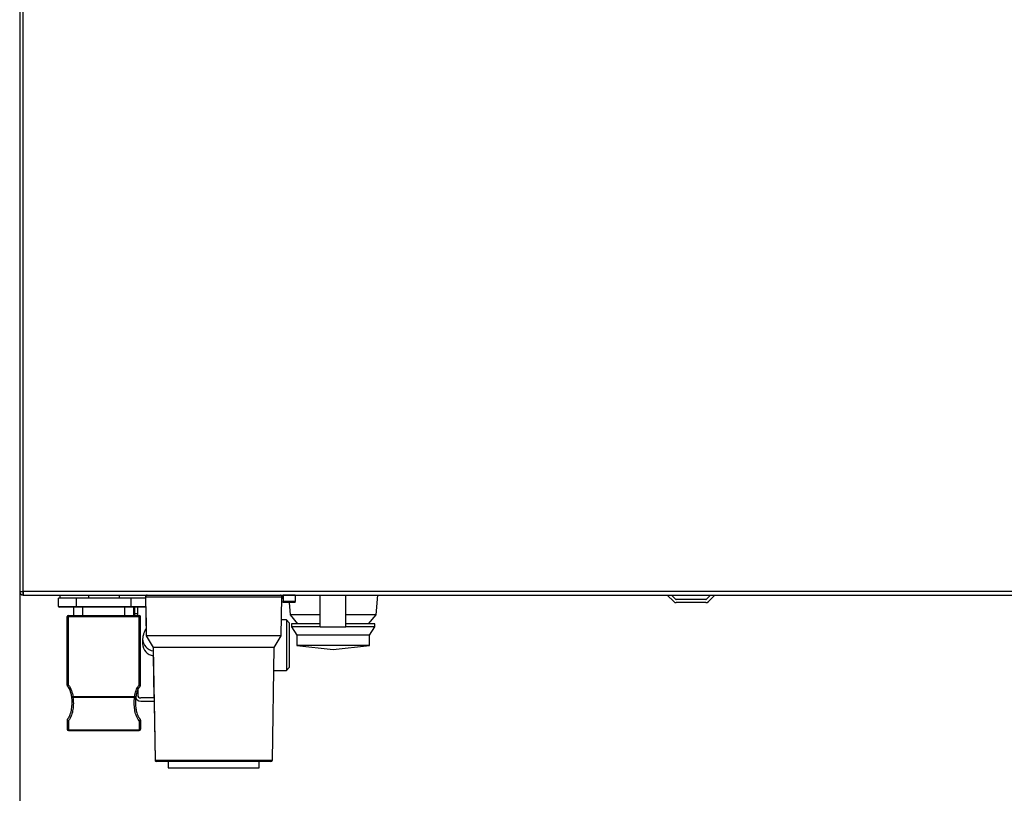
# Model space of a CAD drawing. Header units: millimetres. Extents: x 0 to 200, y 0 to 287.
# Tile 60 of 67: x 135 to 167, y 190 to 216. Entities that reach past the tile are written whole.
import ezdxf
from ezdxf.enums import TextEntityAlignment as Align

# ---------------------------------------------------------------- set-up
doc = ezdxf.new("R2010")
doc.units = ezdxf.units.MM
doc.layers.add('148.256_BW4C_CTM', color=7, linetype='Continuous')
doc.layers.add('Standard', color=7, linetype='Continuous')
doc.styles.add('SEACAD_Arial', font='arial.ttf')
doc.dimstyles.new('ISO_(mm)', dxfattribs={"dimtxt": 3, "dimasz": 3, "dimexe": 1.5, "dimexo": 0, "dimgap": 0.75, "dimtad": 1, "dimdec": 0, "dimlfac": 10, "dimtxsty": 'SEACAD_Arial', "dimblk1": '_SE_FILLED', "dimblk2": '_SE_FILLED', "dimsah": 1, "dimcen": 1.5, "dimadec": 0, "dimazin": 0, "dimtfac": 0.5, "dimtmove": 0, "dimatfit": 3, "dimfxl": 1, "dimarcsym": 0})

# ---------------------------------------------------------------- blocks, each defined once
blk = doc.blocks.new('SE1')
at = {"layer": '148.256_BW4C_CTM', "color": 7, "linetype": 'Continuous'}
for p, q in [((134.981, 222.592), (134.981, 196.832)), ((135.101, 196.832), (135.101, 222.592)), ((134.981, 196.832), (135.101, 196.832)), ((135.091, 196.713), (135.091, 196.815)), ((135.101, 196.832), (135.101, 196.713)), ((181.861, 196.832), (135.101, 196.832)), ((135.111, 196.712), (135.101, 196.712)), ((135.111, 196.712), (181.861, 196.712)), ((135.797, 196.712), (135.797, 196.71)), ((135.797, 196.71), (140.847, 196.71)), ((136.308, 196.71), (136.308, 196.612)), ((137.248, 196.71), (137.248, 196.612)), ((138.268, 196.71), (138.268, 196.612)), ((140.847, 196.71), (141.929, 196.71)), ((141.929, 196.71), (179.517, 196.712)), ((143.653, 196.612), (143.653, 196.71)), ((143.678, 196.71), (143.678, 196.706)), ((143.678, 196.706), (143.678, 196.497)), ((144.078, 196.706), (143.678, 196.706)), ((144.078, 196.71), (144.078, 196.612)), ((144.078, 196.71), (144.078, 196.706)), ((144.078, 196.706), (144.078, 196.497)), ((144.903, 195.662), (144.903, 196.71)), ((145.252, 196.71), (145.252, 196.704)), ((145.718, 196.71), (145.718, 196.704)), ((145.719, 196.704), (145.719, 196.71)), ((145.719, 196.704), (145.719, 196.71)), ((145.753, 195.662), (145.753, 196.71)), ((146.748, 196.062), (146.803, 196.71)), ((153.075, 196.703), (153.075, 196.711)), ((153.11, 196.703), (153.11, 196.711)), ((156.576, 196.497), (156.363, 196.711)), ((156.647, 196.568), (156.504, 196.711)), ((157.792, 196.711), (157.649, 196.568)), ((157.929, 196.706), (157.72, 196.497)), ((136.258, 196.337), (136.258, 196.612)), ((136.858, 196.612), (136.258, 196.612)), ((136.858, 196.337), (136.858, 196.612)), ((138.658, 196.612), (136.858, 196.612)), ((138.658, 196.337), (138.658, 196.612)), ((139.14, 196.612), (138.658, 196.612)), ((139.139, 196.661), (139.161, 195.372)), ((139.139, 196.659), (143.637, 196.659)), ((139.139, 196.659), (139.162, 195.37)), ((143.615, 195.37), (143.637, 196.659)), ((143.636, 196.612), (143.653, 196.612)), ((143.678, 196.612), (143.653, 196.612)), ((143.678, 196.462), (143.678, 196.497)), ((144.078, 196.497), (143.678, 196.497)), ((144.078, 196.462), (143.678, 196.462)), ((143.874, 196.462), (143.908, 196.062)), ((144.078, 196.612), (144.078, 196.612)), ((144.078, 196.462), (144.078, 196.497)), ((157.635, 196.562), (156.661, 196.562)), ((157.635, 196.462), (156.661, 196.462)), ((136.258, 196.337), (136.858, 196.337)), ((136.858, 196.312), (136.283, 196.312)), ((136.588, 196.042), (138.928, 196.042)), ((136.588, 196.002), (136.588, 196.042)), ((136.768, 196.042), (136.768, 196.312)), ((136.858, 196.337), (136.858, 196.312)), ((136.858, 196.337), (138.658, 196.337)), ((138.658, 196.312), (136.858, 196.312)), ((137.068, 196.042), (137.068, 196.312)), ((138.448, 196.042), (138.448, 196.312)), ((138.658, 196.337), (138.658, 196.312)), ((138.658, 196.337), (139.145, 196.337)), ((139.145, 196.312), (138.658, 196.312)), ((138.748, 196.042), (138.748, 196.312)), ((138.778, 196.106), (138.778, 196.312)), ((138.778, 196.106), (138.878, 196.106)), ((138.778, 196.042), (138.778, 196.106)), ((138.878, 196.106), (138.878, 196.312)), ((138.878, 196.042), (138.878, 196.106)), ((138.928, 196.042), (138.928, 196.002)), ((139.143, 196.312), (139.155, 195.617)), ((144.903, 196.062), (143.908, 196.062)), ((143.908, 196.062), (144.153, 195.762)), ((146.748, 196.062), (145.753, 196.062)), ((146.503, 195.762), (146.748, 196.062)), ((136.548, 193.741), (136.548, 196.002)), ((136.548, 196.002), (136.588, 196.002)), ((136.588, 196.002), (138.928, 196.002)), ((136.588, 193.741), (136.588, 196.002)), ((138.928, 193.741), (138.928, 196.002)), ((138.928, 196.002), (138.968, 196.002)), ((138.968, 193.741), (138.968, 196.002)), ((143.788, 195.89), (143.624, 195.89)), ((143.788, 195.89), (143.788, 194.224)), ((143.878, 195.8), (143.788, 195.89)), ((143.878, 195.8), (143.878, 194.314)), ((144.903, 195.762), (143.953, 195.762)), ((143.953, 195.762), (143.953, 195.662)), ((146.703, 195.762), (145.753, 195.762)), ((146.703, 195.662), (146.703, 195.762)), ((144.903, 195.662), (143.953, 195.662)), ((143.953, 195.662), (144.128, 195.392)), ((146.528, 195.392), (144.128, 195.392)), ((144.128, 195.392), (144.128, 195.042)), ((144.903, 195.662), (145.753, 195.662)), ((146.703, 195.662), (145.753, 195.662)), ((146.528, 195.392), (146.703, 195.662)), ((146.528, 195.042), (146.528, 195.392)), ((139.041, 195.265), (139.041, 195.104)), ((139.162, 195.372), (139.161, 195.372)), ((139.161, 195.372), (139.162, 195.371)), ((143.615, 195.37), (139.162, 195.37)), ((139.162, 195.37), (139.388, 194.977)), ((143.388, 194.977), (143.615, 195.37)), ((139.388, 194.977), (139.453, 191.261)), ((143.388, 194.977), (139.388, 194.977)), ((139.388, 194.977), (139.453, 191.259)), ((143.324, 191.259), (143.388, 194.977)), ((146.528, 195.042), (144.128, 195.042)), ((144.128, 195.042), (145.328, 194.912)), ((145.328, 194.912), (146.528, 195.042)), ((139.391, 194.709), (139.415, 193.312)), ((143.375, 194.224), (143.788, 194.224)), ((143.788, 194.224), (143.878, 194.314)), ((136.588, 193.741), (136.548, 193.741)), ((136.559, 193.713), (136.588, 193.741)), ((138.878, 193.584), (138.878, 193.412)), ((138.928, 193.741), (138.957, 193.713)), ((138.968, 193.741), (138.928, 193.741)), ((136.74, 193.354), (136.7, 193.348)), ((138.776, 193.354), (136.74, 193.354)), ((136.74, 193.332), (136.74, 193.354)), ((138.776, 193.332), (136.74, 193.332)), ((138.776, 193.354), (138.776, 193.332)), ((138.816, 193.348), (138.776, 193.354)), ((139.417, 193.312), (138.978, 193.312)), ((138.978, 193.212), (139.419, 193.212)), ((139.417, 193.212), (139.451, 191.261)), ((136.548, 192.596), (136.548, 192.601)), ((136.548, 192.596), (136.548, 192.282)), ((136.588, 192.562), (136.588, 192.261)), ((138.928, 192.562), (138.928, 192.261)), ((138.968, 192.584), (138.968, 192.282)), ((136.588, 192.261), (138.928, 192.261)), ((136.588, 192.242), (136.588, 192.261)), ((136.588, 192.242), (138.928, 192.242)), ((138.928, 192.261), (138.928, 192.242)), ((139.453, 191.261), (139.451, 191.261)), ((139.453, 191.261), (139.453, 191.261)), ((139.453, 191.259), (143.324, 191.259)), ((143.274, 191.21), (139.503, 191.21)), ((139.886, 191.21), (139.886, 191.012)), ((139.888, 191.21), (139.888, 191.012)), ((139.888, 191.21), (139.888, 191.01)), ((142.888, 191.01), (142.888, 191.21)), ((139.888, 191.012), (139.886, 191.012)), ((139.888, 191.012), (139.888, 191.012)), ((139.888, 191.01), (142.888, 191.01))]:
    blk.add_line(p, q, dxfattribs=at)
for centre, radius, start, end in [((135.101, 196.832), 0.12, 180, 265.2198), ((135.101, 196.832), 0.02, 180, 240), ((135.101, 196.832), 0.02, 240, 270), ((135.101, 196.832), 0.12, 265.2198, 270), ((135.111, 196.832), 0.12, 265.2198, 270), ((135.797, 196.828), 0.118, 258.8977, 270.0029), ((139.189, 196.662), 0.05, 106.4485, 181), ((139.189, 196.66), 0.05, 90.0029, 181.0029), ((143.587, 196.66), 0.05, 359.0029, 90.0029), ((143.587, 196.662), 0.05, 2.3826, 74.4865), ((157.943, 196.692), 0.02, 109.038, 135), ((156.661, 196.582), 0.12, 225, 270), ((156.661, 196.582), 0.02, 225, 270), ((157.635, 196.582), 0.02, 270, 315), ((157.635, 196.582), 0.12, 270, 315), ((136.283, 196.337), 0.025, 180, 270), ((136.588, 196.002), 0.04, 90, 180), ((138.928, 196.002), 0.04, 0, 90), ((136.588, 193.741), 0.04, 180, 224.4144), ((138.928, 193.741), 0.04, 315.5856, 0), ((138.978, 193.412), 0.2, 201.13, 270), ((138.978, 193.412), 0.1, 180, 270), ((138.928, 192.584), 0.04, 0, 44.4144), ((136.588, 192.282), 0.04, 180, 270), ((138.928, 192.282), 0.04, 270, 0), ((139.501, 191.262), 0.05, 181, 231.376), ((139.503, 191.262), 0.05, 181, 191.8777), ((139.503, 191.26), 0.05, 181.0029, 270.0029), ((143.274, 191.26), 0.05, 270.0029, 359.0029)]:
    blk.add_arc(centre, radius, start, end, dxfattribs=at)
for centre, major_axis, ratio, start_param, end_param in [((139.441, 195.265), (0.4, 0), 0.996195, 3.104022, 3.141593), ((139.441, 195.265), (0.4, 0), 0.996195, 3.141593, 4.583774), ((139.441, 195.104), (0.4, 0), 0.996195, 3.141593, 4.590863), ((136.74, 193.354), (-0.0396, -0.0055), 0.533239, 0, 1.496988), ((138.776, 193.354), (-0.0396, 0.0055), 0.533239, 1.644605, 3.141593), ((138.928, 192.584), (0.0286, 0.028), 0.413808, 4.327206, 6.283185), ((138.928, 192.584), (-0.04, 0), 0.536875, 1.570796, 3.141593), ((136.588, 192.282), (0.04, 0), 0.536875, 3.141593, 4.712389), ((138.928, 192.282), (0.04, 0), 0.536875, 4.712389, 6.283185)]:
    blk.add_ellipse(centre, major_axis=major_axis, ratio=ratio, start_param=start_param, end_param=end_param, dxfattribs=at)
for points, knots in [([(139.157, 195.62), (139.135, 195.578), (139.105, 195.516), (139.075, 195.443), (139.056, 195.383), (139.043, 195.321), (139.042, 195.281), (139.041, 195.265)], [0.6316089, 0.6316089, 0.6316089, 0.6316089, 0.7691547, 0.858841, 0.9228588, 0.9750615, 1, 1, 1, 1]), ([(136.7, 193.348), (136.694, 193.396), (136.663, 193.551), (136.606, 193.665), (136.559, 193.713)], [0, 0, 0, 0, 0.299254, 1, 1, 1, 1]), ([(138.957, 193.713), (138.911, 193.666), (138.854, 193.553), (138.823, 193.399), (138.816, 193.348)], [0, 0, 0, 0, 0.68646, 1, 1, 1, 1]), ([(136.548, 192.601), (136.551, 192.604), (136.558, 192.61), (136.568, 192.621), (136.578, 192.632), (136.587, 192.645), (136.597, 192.658), (136.606, 192.673), (136.615, 192.689), (136.624, 192.707), (136.633, 192.725), (136.641, 192.744), (136.657, 192.786), (136.679, 192.856), (136.697, 192.947), (136.709, 193.048), (136.714, 193.141), (136.712, 193.229), (136.707, 193.295), (136.702, 193.332), (136.7, 193.348)], [0, 0, 0, 0, 0.016299, 0.033659, 0.052121, 0.07172, 0.092484, 0.114436, 0.137598, 0.161984, 0.187607, 0.214475, 0.242596, 0.355852, 0.493682, 0.599651, 0.747192, 0.853855, 0.938105, 1, 1, 1, 1]), ([(136.74, 193.332), (136.749, 193.266), (136.757, 193.134), (136.743, 192.937), (136.706, 192.773), (136.653, 192.647), (136.614, 192.588), (136.588, 192.562)], [0, 0, 0, 0, 0.25, 0.5, 0.75, 0.875, 1, 1, 1, 1]), ([(138.816, 193.348), (138.814, 193.337), (138.811, 193.311), (138.807, 193.267), (138.804, 193.215), (138.802, 193.138), (138.806, 193.053), (138.818, 192.955), (138.835, 192.865), (138.857, 192.791), (138.876, 192.741), (138.891, 192.708), (138.907, 192.679), (138.923, 192.653), (138.939, 192.631), (138.951, 192.618), (138.957, 192.612)], [0, 0, 0, 0, 0.045229, 0.102458, 0.171811, 0.253201, 0.40092, 0.505839, 0.64341, 0.757169, 0.806925, 0.852888, 0.895094, 0.933606, 0.968527, 1, 1, 1, 1]), ([(136.548, 192.596), (136.548, 192.595), (136.548, 192.593), (136.55, 192.59), (136.552, 192.586), (136.555, 192.582), (136.561, 192.576), (136.569, 192.571), (136.578, 192.565), (136.585, 192.563), (136.588, 192.562)], [0, 0, 0, 0, 0.083193, 0.175053, 0.275317, 0.383207, 0.497468, 0.676018, 0.844506, 1, 1, 1, 1])]:
    blk.add_open_spline(points, degree=3, knots=knots, dxfattribs=at)
for points in [[(136.588, 193.741), (136.638, 193.69), (136.7, 193.56), (136.73, 193.424), (136.74, 193.354)], [(138.776, 193.354), (138.786, 193.424), (138.816, 193.56), (138.878, 193.69), (138.928, 193.741)], [(138.928, 192.562), (138.877, 192.614), (138.818, 192.74), (138.773, 192.934), (138.759, 193.134), (138.767, 193.266), (138.776, 193.332)]]:
    blk.add_open_spline(points, degree=3, dxfattribs=at)
blk = doc.blocks.new('DMBLK6')
at = {"layer": 'Standard', "linetype": 'Continuous'}
for points in [[(137.981, 180.463), (137.981, 181.463), (134.981, 180.963)], [(192.018, 180.463), (195.018, 180.963), (192.018, 181.463)]]:
    blk.add_hatch(color=7, dxfattribs=at).paths.add_polyline_path(points)
at = {"layer": 'Standard', "color": 7, "linetype": 'Continuous'}
for p, q in [((195.018, 200.312), (195.018, 179.463)), ((134.981, 196.832), (134.981, 179.463)), ((134.981, 180.963), (195.018, 180.963))]:
    blk.add_line(p, q, dxfattribs=at)
at = {"layer": 'Standard', "color": 7, "linetype": 'Continuous', "style": 'SEACAD_Arial'}
blk.add_text('600', height=3, dxfattribs=at).set_placement((163.314, 184.713), align=Align.TOP_LEFT)
blk = doc.blocks.new('_SE_FILLED')
at = {"color": 0}
blk.add_line((0, 0), (-1, 0), dxfattribs=at)
blk.add_solid([(0, 0), (-1, -0.1665), (-1, 0.1665), (0, 0)], dxfattribs=at)

msp = doc.modelspace()

# ---------------------------------------------------------------- block references
at = {"layer": 'Standard'}
msp.add_blockref('SE1', (0, 0), dxfattribs=at)

# ---------------------------------------------------------------- dimensions: what is measured, and where the dimension line sits
at = {"layer": 'Standard', "color": 7, "linetype": 'Continuous'}
dim = msp.add_linear_dim(base=(195.018, 180.963), p1=(134.981, 196.832), p2=(195.018, 200.292), text='\\A1;<>', dimstyle='ISO_(mm)', dxfattribs=at)
dim.commit()
dim.dimension.update_dxf_attribs({"geometry": 'DMBLK6', "text_midpoint": (166.835, 180.963), "dimtype": 160})

doc.saveas('drawing.dxf')
